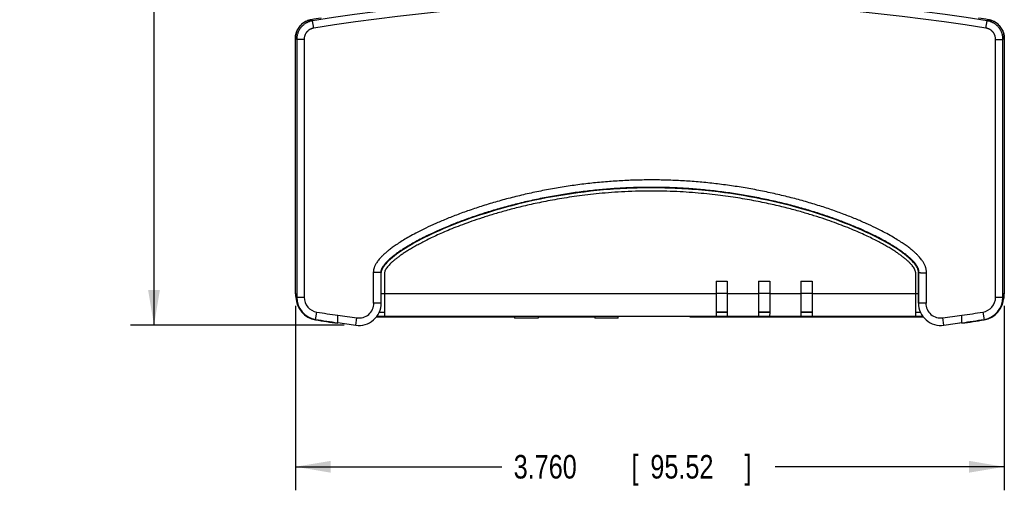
# Model space of a CAD drawing. Header units: inches. Extents: x 0 to 34, y 0 to 22.
# Tile 8 of 49: x 4.9 to 10.2, y 9.9 to 12.4. Entities that reach past the tile are written whole.
import ezdxf

# ---------------------------------------------------------------- set-up
doc = ezdxf.new("R2010")
doc.units = ezdxf.units.IN
doc.header["$LTSCALE"] = 1.87
doc.header["$MEASUREMENT"] = 0
doc.layers.get('0').update_dxf_attribs({"linetype": 'CONTINUOUS'})
doc.layers.add('DIMENSIONS', color=7, linetype='CONTINUOUS')
doc.styles.get("Standard").update_dxf_attribs({"font": 'txt', "width": 0.8})
doc.dimstyles.new('DIMSTYLE_1', dxfattribs={"dimtxt": 0.125, "dimasz": 0.1875, "dimexe": 0.18, "dimexo": 0.0625, "dimgap": 0.09, "dimtad": 0, "dimtih": 1, "dimtoh": 1, "dimdec": 3, "dimzin": 4, "dimdsep": 46, "dimtxsty": 'STANDARD', "dimblk": '_FILLED', "dimblk1": '_FILLED', "dimblk2": '_FILLED', "dimcen": 0.09, "dimadec": 0, "dimazin": 0, "dimtp": 0.01, "dimtm": 0.01, "dimtfac": 1, "dimtdec": 3, "dimtofl": 0, "dimtmove": 0, "dimatfit": 3, "dimldrblk": '_FILLED', "dimfxl": 1, "dimtolj": 1, "dimtzin": 4, "dimarcsym": 0})

# ---------------------------------------------------------------- blocks, each defined once
blk = doc.blocks.new('_FILLED')
at = {"color": 0, "linetype": 'BYBLOCK'}
blk.add_solid([(0, 0), (-1, 0.167), (-1, -0.167)], dxfattribs=at)
blk = doc.blocks.new('*D0')
at = {"layer": 'DIMENSIONS', "color": 2, "linetype": 'CONTINUOUS'}
for p, q in [((6.6734, 17.9881), (5.5192, 17.9881)), ((5.6442, 17.9881), (5.6442, 14.6378)), ((5.6442, 10.8154), (5.6442, 14.3878)), ((6.6525, 10.8154), (5.5192, 10.8154))]:
    blk.add_line(p, q, dxfattribs=at)
at = {"layer": 'DIMENSIONS', "color": 2, "linetype": 'CONTINUOUS', "xscale": 0.1875, "yscale": 0.1875, "zscale": 0.1875}
for p, rotation in [((5.6442, 17.9881), 90), ((5.6442, 10.8154), 270)]:
    blk.add_blockref('_FILLED', p, dxfattribs=dict(at, rotation=rotation))
at = {"layer": 'DIMENSIONS', "color": 2, "linetype": 'CONTINUOUS', "width": 0.8}
for s, p in [('7.173', (4.9317, 14.4503)), ('[', (5.5567, 14.4503)), ('182.19', (5.6567, 14.4503)), (']', (6.2567, 14.4503))]:
    blk.add_text(s, height=0.125, dxfattribs=at).set_placement(p)
blk = doc.blocks.new('*D1')
at = {"layer": 'DIMENSIONS', "color": 2, "linetype": 'CONTINUOUS'}
for p, q in [((6.3942, 10.919), (6.3942, 9.9393)), ((10.1547, 10.919), (10.1547, 9.9393)), ((6.3942, 10.0643), (7.4896, 10.0643)), ((10.1547, 10.0643), (8.9396, 10.0643))]:
    blk.add_line(p, q, dxfattribs=at)
at = {"layer": 'DIMENSIONS', "color": 2, "linetype": 'CONTINUOUS', "xscale": 0.1875, "yscale": 0.1875, "zscale": 0.1875}
for p, rotation in [((6.3942, 10.0643), 180), ((10.1547, 10.0643), 360)]:
    blk.add_blockref('_FILLED', p, dxfattribs=dict(at, rotation=rotation))
at = {"layer": 'DIMENSIONS', "color": 2, "linetype": 'CONTINUOUS', "width": 0.8}
for s, p in [('[', (8.1771, 10.0018)), (']', (8.7771, 10.0018)), ('3.760', (7.5521, 10.0018)), ('95.52', (8.2771, 10.0018))]:
    blk.add_text(s, height=0.125, dxfattribs=at).set_placement(p)

msp = doc.modelspace()

# ---------------------------------------------------------------- linework, layer by layer
at = {"color": 7, "linetype": 'CONTINUOUS'}
for p, q in [((6.4783, 12.4365), (6.4783, 12.4365)), ((10.0705, 12.4365), (10.0705, 12.4365)), ((6.4915, 12.3918), (6.4853, 12.4306)), ((10.0574, 12.3918), (10.0636, 12.4306)), ((6.3942, 10.9815), (6.3942, 12.3378)), ((6.3942, 10.9815), (6.3942, 12.3378)), ((6.3942, 12.3378), (6.3942, 12.3378)), ((6.4011, 12.3319), (6.4011, 10.9638)), ((6.4404, 12.3319), (6.4011, 12.3319)), ((6.4404, 12.3319), (6.4404, 10.9638)), ((10.1084, 12.3319), (10.1477, 12.3319)), ((10.1084, 10.9638), (10.1084, 12.3319)), ((10.1477, 10.9638), (10.1477, 12.3319)), ((10.1547, 12.3378), (10.1547, 12.3378)), ((10.1547, 12.3378), (10.1547, 10.9815)), ((10.1547, 12.3378), (10.1547, 10.9815)), ((6.8493, 11.0946), (6.8075, 11.0946)), ((6.8075, 11.0946), (6.8075, 10.9324)), ((6.8467, 11.0946), (6.8467, 10.9324)), ((6.8493, 10.9324), (6.8493, 11.0946)), ((6.8674, 11.0946), (6.8674, 10.8945)), ((9.6833, 11.0961), (9.6833, 10.8945)), ((9.6993, 10.9324), (9.6993, 11.0946)), ((9.702, 10.9324), (9.702, 11.0945)), ((9.7412, 10.9324), (9.7412, 11.0932)), ((8.626, 11.0485), (8.6851, 11.0485)), ((8.626, 11.0485), (8.626, 10.8834)), ((8.6851, 11.0485), (8.6851, 10.8834)), ((8.851, 11.0485), (8.9101, 11.0485)), ((8.851, 11.0485), (8.851, 10.8834)), ((8.9101, 11.0485), (8.9101, 10.8834)), ((9.076, 11.0485), (9.1351, 11.0485)), ((9.076, 11.0485), (9.076, 10.8834)), ((9.1351, 11.0485), (9.1351, 10.8834)), ((6.3942, 10.9815), (6.3985, 10.9815)), ((6.3985, 10.9815), (6.3985, 10.9638)), ((6.8493, 10.9834), (8.626, 10.9834)), ((8.6851, 10.9839), (8.626, 10.9839)), ((8.6851, 10.9834), (8.851, 10.9834)), ((8.9101, 10.9839), (8.851, 10.9839)), ((8.9101, 10.9834), (9.076, 10.9834)), ((9.1351, 10.9839), (9.076, 10.9839)), ((9.1351, 10.9834), (9.6993, 10.9834)), ((10.1547, 10.9815), (10.1503, 10.9815)), ((10.1503, 10.9815), (10.1503, 10.9638)), ((6.3985, 10.9638), (6.4404, 10.9638)), ((6.8493, 10.9324), (6.81, 10.9324)), ((9.7387, 10.9324), (9.6993, 10.9324)), ((10.1084, 10.9638), (10.1503, 10.9638)), ((6.5012, 10.8436), (6.5077, 10.885)), ((6.6189, 10.8256), (6.6189, 10.8679)), ((6.8674, 10.8834), (6.8387, 10.8834)), ((6.8674, 10.8945), (6.8674, 10.8634)), ((8.6851, 10.8839), (8.626, 10.8839)), ((8.685, 10.8834), (8.626, 10.8834)), ((8.626, 10.8834), (8.626, 10.8634)), ((8.6851, 10.8834), (8.685, 10.8634)), ((8.9101, 10.8839), (8.851, 10.8839)), ((8.91, 10.8834), (8.851, 10.8834)), ((8.851, 10.8834), (8.851, 10.8634)), ((8.9101, 10.8834), (8.91, 10.8634)), ((9.1351, 10.8839), (9.076, 10.8839)), ((9.135, 10.8834), (9.076, 10.8834)), ((9.076, 10.8834), (9.076, 10.8634)), ((9.1351, 10.8834), (9.135, 10.8634)), ((9.6833, 10.8945), (9.6833, 10.8634)), ((9.71, 10.8834), (9.6833, 10.8834)), ((9.9299, 10.8256), (9.9299, 10.8679)), ((10.0411, 10.885), (10.0477, 10.8436)), ((6.6189, 10.8292), (6.715, 10.8154)), ((6.715, 10.8154), (6.7204, 10.8543)), ((6.8242, 10.8596), (7.5569, 10.8596)), ((6.8271, 10.8634), (9.7216, 10.8634)), ((7.5569, 10.8634), (7.5569, 10.8531)), ((7.6819, 10.8531), (7.5569, 10.8531)), ((7.6819, 10.8634), (7.6819, 10.8531)), ((7.6819, 10.8596), (7.9819, 10.8596)), ((7.9819, 10.8634), (7.9819, 10.8521)), ((8.1069, 10.8521), (7.9819, 10.8521)), ((8.1069, 10.8521), (8.1069, 10.8634)), ((8.1069, 10.8625), (8.1794, 10.8625)), ((8.1794, 10.8625), (8.1795, 10.8634)), ((8.1794, 10.8625), (8.1794, 10.8625)), ((8.3695, 10.8634), (8.3695, 10.8625)), ((8.3695, 10.8625), (8.3695, 10.8625)), ((8.4722, 10.8634), (8.4722, 10.8625)), ((8.4748, 10.8625), (8.4842, 10.8624)), ((8.4842, 10.8624), (8.4855, 10.8623)), ((8.4923, 10.8596), (9.7244, 10.8596)), ((9.8337, 10.8154), (9.8283, 10.8543)), ((9.8337, 10.8154), (9.9299, 10.8292))]:
    msp.add_line(p, q, dxfattribs=at)
for points in [[(6.4783, 12.4365), (6.4725, 12.4354), (6.4663, 12.4338), (6.4601, 12.4318), (6.4541, 12.4294), (6.4482, 12.4266), (6.4426, 12.4235), (6.4372, 12.42), (6.432, 12.4161), (6.427, 12.4119), (6.4224, 12.4074), (6.4181, 12.4027), (6.414, 12.3976), (6.4103, 12.3923), (6.407, 12.3868), (6.404, 12.381), (6.4014, 12.3751), (6.3992, 12.369), (6.3974, 12.3628), (6.3959, 12.3565), (6.3949, 12.3501), (6.3944, 12.3436), (6.3942, 12.3378)], [(10.1547, 12.3378), (10.1545, 12.3437), (10.1539, 12.3501), (10.1529, 12.3565), (10.1515, 12.3629), (10.1497, 12.3691), (10.1474, 12.3751), (10.1448, 12.3811), (10.1418, 12.3868), (10.1385, 12.3923), (10.1348, 12.3976), (10.1308, 12.4027), (10.1264, 12.4075), (10.1218, 12.412), (10.1168, 12.4161), (10.1116, 12.42), (10.1062, 12.4235), (10.1006, 12.4267), (10.0947, 12.4294), (10.0887, 12.4318), (10.0825, 12.4338), (10.0763, 12.4355), (10.0705, 12.4365)], [(8.3695, 10.8625), (8.4731, 10.8625), (8.4748, 10.8625)]]:
    msp.add_lwpolyline(points, dxfattribs=at)
for centre, radius, start, end in [((8.2744, 1.2576), 11.3154, 80.90248, 99.09752), ((8.2744, 1.2576), 11.2761, 80.90248, 99.09752), ((8.2744, 1.2576), 11.3223, 98.86142, 99.12768), ((8.2744, 1.2576), 11.3223, 80.87232, 81.13858), ((6.5202, 10.9815), 0.1261, 180, 198.08), ((6.5202, 10.9815), 0.126, 180, 198.029), ((10.0286, 10.9815), 0.1261, 341.92, 360), ((10.0286, 10.9815), 0.126, 341.971, 360), ((6.5202, 10.9638), 0.1217, 180, 260.9861), ((6.5202, 10.9638), 0.1191, 180, 260.9861), ((6.5202, 10.9638), 0.0798, 180, 260.9861), ((6.7312, 10.9324), 0.1181, 262.0778, 0.0095), ((6.7312, 10.9324), 0.0788, 262.0778, 0.0142), ((9.8175, 10.9324), 0.1181, 179.9799, 277.9214), ((9.8175, 10.9324), 0.0788, 179.9699, 277.9214), ((10.0286, 10.9638), 0.0798, 279.0139, 360), ((10.0286, 10.9638), 0.1191, 279.0139, 360), ((10.0286, 10.9638), 0.1217, 279.0139, 360), ((8.2744, 22.022), 11.2763, 260.98615, 261.55774), ((8.2744, 22.022), 11.2753, 261.55698, 262.0778), ((8.2744, 22.022), 11.2753, 277.92139, 278.44302), ((8.2744, 22.022), 11.2763, 278.44226, 279.01385), ((8.2744, 22.022), 11.3182, 260.98615, 261.58922), ((8.2744, 22.022), 11.3156, 260.98615, 261.58727), ((8.2744, 22.022), 11.3146, 261.58652, 262.0778), ((8.2744, 22.022), 11.3146, 277.92139, 278.41348), ((8.2744, 22.022), 11.3156, 278.41273, 279.01385), ((8.2744, 22.022), 11.3182, 278.41078, 279.01385)]:
    msp.add_arc(centre, radius, start, end, dxfattribs=at)
for points, knots in [([(6.3942, 12.3378), (6.3942, 12.34), (6.3943, 12.3442), (6.395, 12.3506), (6.396, 12.357), (6.3974, 12.3632), (6.3992, 12.3694), (6.4015, 12.3754), (6.4041, 12.3812), (6.407, 12.3869), (6.4104, 12.3924), (6.414, 12.3977), (6.418, 12.4027), (6.4224, 12.4074), (6.427, 12.4119), (6.4319, 12.4161), (6.437, 12.4199), (6.4424, 12.4234), (6.448, 12.4265), (6.4537, 12.4293), (6.4597, 12.4317), (6.4658, 12.4337), (6.472, 12.4354), (6.4762, 12.4362), (6.4783, 12.4365)], [0, 0, 0, 0, 0.045479, 0.090918, 0.136346, 0.181797, 0.227263, 0.272731, 0.318204, 0.363629, 0.409046, 0.454512, 0.499981, 0.545435, 0.590893, 0.636342, 0.681793, 0.72727, 0.772716, 0.818145, 0.863595, 0.90906, 0.954523, 1, 1, 1, 1]), ([(6.4853, 12.4306), (6.4845, 12.4313), (6.483, 12.4326), (6.4806, 12.4346), (6.4791, 12.4359), (6.4783, 12.4365)], [0, 0, 0, 0, 0.333249, 0.666582, 1, 1, 1, 1]), ([(10.0705, 12.4365), (10.0698, 12.4359), (10.0682, 12.4346), (10.0659, 12.4326), (10.0643, 12.4313), (10.0636, 12.4306)], [0, 0, 0, 0, 0.333418, 0.666751, 1, 1, 1, 1]), ([(10.0705, 12.4365), (10.0727, 12.4362), (10.0769, 12.4354), (10.0831, 12.4337), (10.0892, 12.4317), (10.0951, 12.4293), (10.1009, 12.4265), (10.1065, 12.4234), (10.1119, 12.4199), (10.117, 12.4161), (10.1219, 12.4119), (10.1265, 12.4074), (10.1308, 12.4027), (10.1348, 12.3977), (10.1385, 12.3924), (10.1418, 12.3869), (10.1448, 12.3812), (10.1474, 12.3754), (10.1496, 12.3694), (10.1514, 12.3632), (10.1529, 12.357), (10.1539, 12.3506), (10.1545, 12.3442), (10.1547, 12.34), (10.1547, 12.3378)], [0, 0, 0, 0, 0.045477, 0.09094, 0.136405, 0.181855, 0.227284, 0.27273, 0.318207, 0.363658, 0.409107, 0.454565, 0.500019, 0.545488, 0.590954, 0.636371, 0.681796, 0.727269, 0.772737, 0.818203, 0.863654, 0.909082, 0.954521, 1, 1, 1, 1]), ([(6.4853, 12.4306), (6.4832, 12.4303), (6.479, 12.4295), (6.4728, 12.4279), (6.4667, 12.4258), (6.4607, 12.4234), (6.4549, 12.4207), (6.4493, 12.4175), (6.444, 12.414), (6.4388, 12.4102), (6.4339, 12.406), (6.4293, 12.4016), (6.425, 12.3968), (6.421, 12.3918), (6.4173, 12.3865), (6.414, 12.381), (6.411, 12.3754), (6.4084, 12.3695), (6.4062, 12.3635), (6.4043, 12.3573), (6.4029, 12.3511), (6.4019, 12.3447), (6.4013, 12.3383), (6.4011, 12.3341), (6.4011, 12.3319)], [0, 0, 0, 0, 0.045481, 0.090947, 0.136413, 0.181864, 0.227294, 0.27274, 0.318216, 0.363665, 0.409112, 0.454567, 0.500019, 0.545486, 0.59095, 0.636365, 0.681787, 0.72726, 0.772728, 0.818194, 0.863646, 0.909075, 0.954516, 1, 1, 1, 1]), ([(6.4915, 12.3918), (6.4901, 12.3916), (6.4873, 12.3911), (6.4831, 12.3899), (6.4791, 12.3885), (6.4752, 12.3868), (6.4714, 12.3849), (6.4677, 12.3826), (6.4642, 12.3802), (6.4609, 12.3774), (6.4578, 12.3745), (6.4549, 12.3713), (6.4522, 12.368), (6.4498, 12.3644), (6.4476, 12.3607), (6.4457, 12.3569), (6.4441, 12.3529), (6.4428, 12.3488), (6.4417, 12.3447), (6.441, 12.3405), (6.4405, 12.3362), (6.4404, 12.3333), (6.4404, 12.3319)], [0, 0, 0, 0, 0.050011, 0.100019, 0.150014, 0.199996, 0.249996, 0.300014, 0.349993, 0.399962, 0.449961, 0.499939, 0.549928, 0.599934, 0.649898, 0.699902, 0.749904, 0.799892, 0.84987, 0.89985, 0.949877, 1, 1, 1, 1]), ([(10.1084, 12.3319), (10.1084, 12.3333), (10.1083, 12.3362), (10.1079, 12.3405), (10.1071, 12.3447), (10.1061, 12.3488), (10.1047, 12.3529), (10.1031, 12.3569), (10.1012, 12.3607), (10.0991, 12.3644), (10.0966, 12.368), (10.094, 12.3713), (10.0911, 12.3745), (10.088, 12.3774), (10.0847, 12.3802), (10.0812, 12.3826), (10.0775, 12.3849), (10.0737, 12.3868), (10.0698, 12.3885), (10.0657, 12.3899), (10.0616, 12.3911), (10.0588, 12.3916), (10.0574, 12.3918)], [0, 0, 0, 0, 0.050123, 0.10015, 0.15013, 0.200108, 0.250096, 0.300098, 0.350102, 0.400066, 0.450072, 0.500061, 0.550039, 0.600038, 0.650007, 0.699986, 0.750004, 0.800004, 0.849986, 0.899981, 0.949989, 1, 1, 1, 1]), ([(10.1477, 12.3319), (10.1477, 12.3341), (10.1476, 12.3383), (10.147, 12.3447), (10.1459, 12.3511), (10.1445, 12.3573), (10.1427, 12.3635), (10.1405, 12.3695), (10.1379, 12.3754), (10.1349, 12.381), (10.1316, 12.3865), (10.1279, 12.3918), (10.1239, 12.3968), (10.1196, 12.4016), (10.1149, 12.406), (10.1101, 12.4102), (10.1049, 12.414), (10.0995, 12.4175), (10.0939, 12.4207), (10.0881, 12.4234), (10.0822, 12.4258), (10.0761, 12.4279), (10.0699, 12.4295), (10.0657, 12.4303), (10.0636, 12.4306)], [0, 0, 0, 0, 0.045484, 0.090925, 0.136354, 0.181806, 0.227272, 0.27274, 0.318213, 0.363635, 0.40905, 0.454514, 0.499981, 0.545433, 0.590888, 0.636335, 0.681784, 0.72726, 0.772706, 0.818136, 0.863587, 0.909053, 0.954519, 1, 1, 1, 1]), ([(6.4011, 12.3319), (6.4004, 12.3326), (6.3988, 12.3339), (6.3965, 12.3359), (6.395, 12.3372), (6.3942, 12.3378)], [0, 0, 0, 0, 0.333269, 0.666603, 1, 1, 1, 1]), ([(10.1547, 12.3378), (10.1539, 12.3372), (10.1523, 12.3359), (10.15, 12.3339), (10.1485, 12.3326), (10.1477, 12.3319)], [0, 0, 0, 0, 0.333397, 0.666731, 1, 1, 1, 1]), ([(9.7412, 11.0932), (9.7413, 11.0949), (9.7414, 11.0985), (9.7412, 11.1039), (9.7405, 11.1095), (9.7394, 11.1152), (9.7379, 11.1212), (9.7359, 11.1274), (9.7332, 11.134), (9.7299, 11.1409), (9.7259, 11.1481), (9.7212, 11.1556), (9.7156, 11.1634), (9.7088, 11.1719), (9.7005, 11.1811), (9.6906, 11.1913), (9.6788, 11.2024), (9.6647, 11.2145), (9.648, 11.2276), (9.6284, 11.2419), (9.6055, 11.2574), (9.5788, 11.2743), (9.5476, 11.2925), (9.5112, 11.3122), (9.469, 11.3334), (9.4202, 11.3562), (9.3647, 11.3801), (9.3031, 11.4044), (9.2364, 11.4286), (9.1654, 11.452), (9.0907, 11.4743), (9.0131, 11.4951), (8.9332, 11.5141), (8.8517, 11.5312), (8.7692, 11.546), (8.6862, 11.5586), (8.603, 11.5689), (8.52, 11.5769), (8.4375, 11.5824), (8.3556, 11.5857), (8.2742, 11.5866), (8.1928, 11.5852), (8.1109, 11.5815), (8.0282, 11.5755), (7.945, 11.5671), (7.8616, 11.5563), (7.7783, 11.5432), (7.6956, 11.5278), (7.6139, 11.5103), (7.5337, 11.4907), (7.4556, 11.4694), (7.3805, 11.4465), (7.3088, 11.4225), (7.2415, 11.3977), (7.1798, 11.373), (7.1248, 11.349), (7.0767, 11.3263), (7.0351, 11.3051), (6.9994, 11.2856), (6.9685, 11.2675), (6.9419, 11.2508), (6.919, 11.2355), (6.8994, 11.2213), (6.8827, 11.2081), (6.8687, 11.196), (6.857, 11.1849), (6.8472, 11.1748), (6.839, 11.1656), (6.8321, 11.157), (6.8264, 11.149), (6.8217, 11.1414), (6.8178, 11.1344), (6.8147, 11.1279), (6.8123, 11.1219), (6.8105, 11.1161), (6.8091, 11.1106), (6.8081, 11.1052), (6.8076, 11.0998), (6.8075, 11.0963), (6.8075, 11.0946)], [0, 0, 0, 0, 0.00164, 0.003327, 0.005068, 0.006875, 0.008776, 0.010804, 0.013007, 0.015415, 0.01798, 0.020678, 0.023635, 0.026993, 0.03083, 0.035217, 0.040236, 0.04598, 0.052551, 0.06006, 0.068626, 0.0784, 0.089582, 0.102379, 0.117018, 0.13376, 0.152647, 0.173413, 0.195616, 0.21891, 0.243257, 0.268388, 0.294003, 0.319966, 0.346129, 0.372305, 0.398422, 0.424421, 0.450174, 0.47566, 0.500941, 0.526208, 0.551718, 0.577561, 0.603622, 0.629808, 0.656083, 0.682364, 0.708422, 0.734167, 0.759458, 0.783982, 0.807562, 0.830067, 0.85092, 0.869652, 0.886158, 0.900578, 0.913197, 0.924253, 0.933964, 0.942517, 0.950027, 0.956586, 0.962307, 0.967297, 0.971662, 0.975483, 0.978837, 0.981875, 0.984673, 0.987175, 0.989386, 0.991384, 0.993246, 0.995016, 0.996719, 0.998378, 1, 1, 1, 1]), ([(9.702, 11.0945), (9.702, 11.0955), (9.7021, 11.0976), (9.702, 11.1009), (9.7015, 11.1043), (9.7008, 11.1081), (9.6995, 11.1122), (9.6978, 11.1168), (9.6956, 11.1218), (9.6926, 11.1272), (9.689, 11.1331), (9.6845, 11.1394), (9.679, 11.1462), (9.6723, 11.1537), (9.6644, 11.1619), (9.655, 11.1708), (9.6439, 11.1806), (9.6309, 11.1911), (9.6158, 11.2026), (9.5981, 11.215), (9.5778, 11.2285), (9.5542, 11.2432), (9.5269, 11.259), (9.4954, 11.2761), (9.4589, 11.2946), (9.4169, 11.3145), (9.3684, 11.3359), (9.3124, 11.3588), (9.2495, 11.3823), (9.1808, 11.4058), (9.1079, 11.4284), (9.0318, 11.4497), (8.9531, 11.4693), (8.8726, 11.4869), (8.7909, 11.5025), (8.7085, 11.5158), (8.6258, 11.5268), (8.5432, 11.5354), (8.461, 11.5417), (8.3795, 11.5456), (8.2986, 11.5473), (8.2178, 11.5466), (8.1366, 11.5436), (8.0547, 11.5383), (7.9721, 11.5306), (7.8893, 11.5205), (7.8065, 11.5081), (7.724, 11.4934), (7.6425, 11.4765), (7.5624, 11.4575), (7.4843, 11.4367), (7.4089, 11.4143), (7.337, 11.3907), (7.2703, 11.3666), (7.2104, 11.3431), (7.1583, 11.3209), (7.1134, 11.3003), (7.0744, 11.2812), (7.0406, 11.2634), (7.0112, 11.247), (6.9857, 11.2319), (6.9636, 11.2179), (6.9442, 11.2051), (6.9275, 11.1932), (6.9132, 11.1822), (6.901, 11.1721), (6.8906, 11.1627), (6.8819, 11.1542), (6.8744, 11.1464), (6.8682, 11.1392), (6.863, 11.1327), (6.8588, 11.1267), (6.8554, 11.1213), (6.8527, 11.1163), (6.8506, 11.1119), (6.8491, 11.1079), (6.848, 11.1042), (6.8472, 11.1008), (6.8468, 11.0977), (6.8467, 11.0956), (6.8467, 11.0946)], [0, 0, 0, 0, 0.000993, 0.002039, 0.003162, 0.004389, 0.00576, 0.007325, 0.009117, 0.011124, 0.013336, 0.015818, 0.018651, 0.021881, 0.025546, 0.029721, 0.034468, 0.039862, 0.04599, 0.052942, 0.060819, 0.069756, 0.079917, 0.091478, 0.104621, 0.119577, 0.136654, 0.156223, 0.178286, 0.201977, 0.226722, 0.252455, 0.278775, 0.305508, 0.332523, 0.359613, 0.38665, 0.413586, 0.440317, 0.46676, 0.492894, 0.518946, 0.545232, 0.571858, 0.598745, 0.625799, 0.652953, 0.680141, 0.707172, 0.73388, 0.760144, 0.78565, 0.810297, 0.833679, 0.854609, 0.872785, 0.888709, 0.902681, 0.914974, 0.925802, 0.935352, 0.9438, 0.951286, 0.957904, 0.963726, 0.968834, 0.973319, 0.977261, 0.980737, 0.9838, 0.986488, 0.988839, 0.990894, 0.992703, 0.994286, 0.995672, 0.996894, 0.998, 0.999026, 1, 1, 1, 1]), ([(9.6993, 11.0946), (9.7001, 11.103), (9.6938, 11.1234), (9.672, 11.1518), (9.6375, 11.1837), (9.5688, 11.2337), (9.4525, 11.2978), (9.2806, 11.371), (9.0712, 11.4393), (8.8303, 11.4961), (8.6116, 11.5279), (8.4256, 11.5419), (8.2808, 11.5456), (8.1359, 11.5418), (7.9499, 11.5276), (7.731, 11.4955), (7.4896, 11.4385), (7.2795, 11.37), (7.1057, 11.2967), (6.9745, 11.225), (6.8939, 11.1664), (6.8579, 11.1232), (6.8493, 11.1032), (6.8493, 11.0946)], [0, 0, 0, 0, 0.008232, 0.019661, 0.034853, 0.053831, 0.102457, 0.163813, 0.235919, 0.31686, 0.404908, 0.451142, 0.498638, 0.546131, 0.59237, 0.680471, 0.761563, 0.833954, 0.895762, 0.945017, 0.979884, 0.991648, 1, 1, 1, 1]), ([(9.6993, 11.0946), (9.6996, 11.0946), (9.7002, 11.0946), (9.7011, 11.0945), (9.7017, 11.0945), (9.702, 11.0945)], [0, 0, 0, 0, 0.332169, 0.665504, 1, 1, 1, 1]), ([(9.702, 11.0945), (9.702, 11.0945), (9.7023, 11.0945), (9.7027, 11.0945), (9.7034, 11.0944), (9.7044, 11.0944), (9.7056, 11.0943), (9.707, 11.0943), (9.7087, 11.0942), (9.7105, 11.0941), (9.7126, 11.0941), (9.7149, 11.094), (9.7173, 11.0939), (9.7199, 11.0938), (9.7226, 11.0937), (9.7253, 11.0936), (9.7279, 11.0935), (9.7302, 11.0934), (9.7324, 11.0933), (9.7343, 11.0932), (9.736, 11.0931), (9.7375, 11.0929), (9.739, 11.093), (9.7403, 11.0916), (9.741, 11.0927), (9.7412, 11.0932)], [0, 0, 0, 0, 0.00528, 0.016926, 0.034864, 0.05898, 0.089118, 0.125083, 0.166643, 0.213529, 0.265437, 0.322023, 0.382947, 0.44767, 0.516353, 0.586056, 0.651574, 0.710363, 0.763299, 0.81101, 0.853869, 0.892125, 0.926753, 0.963299, 1, 1, 1, 1]), ([(6.81, 10.9324), (6.8098, 10.9324), (6.8092, 10.9324), (6.8083, 10.9324), (6.8077, 10.9324), (6.8075, 10.9324)], [0, 0, 0, 0, 0.334361, 0.667161, 1, 1, 1, 1]), ([(6.8493, 10.9324), (6.8493, 10.9332), (6.8498, 10.935), (6.8495, 10.9375), (6.8494, 10.9393), (6.8493, 10.9401)], [0, 0, 0, 0, 0.319026, 0.676215, 1, 1, 1, 1]), ([(9.6992, 10.9324), (9.6992, 10.9335), (9.699, 10.9359), (9.6992, 10.9385), (9.6993, 10.9399), (9.6993, 10.9401)], [0, 0, 0, 0, 0.434354, 0.943147, 1, 1, 1, 1]), ([(9.7412, 10.9324), (9.741, 10.9324), (9.7404, 10.9324), (9.7395, 10.9324), (9.7389, 10.9324), (9.7386, 10.9324)], [0, 0, 0, 0, 0.332839, 0.665639, 1, 1, 1, 1]), ([(6.6189, 10.8689), (6.6189, 10.8688), (6.6189, 10.8686), (6.6189, 10.8682), (6.6189, 10.868), (6.6189, 10.8679)], [0, 0, 0, 0, 0.333269, 0.666587, 1, 1, 1, 1]), ([(9.9299, 10.8689), (9.9299, 10.8688), (9.9299, 10.8686), (9.9299, 10.8682), (9.9299, 10.868), (9.9299, 10.8679)], [0, 0, 0, 0, 0.333269, 0.666587, 1, 1, 1, 1]), ([(8.1784, 10.8634), (8.1785, 10.8633), (8.1787, 10.8631), (8.179, 10.8628), (8.1792, 10.8626), (8.1794, 10.8625), (8.1794, 10.8625), (8.1794, 10.8625)], [0, 0, 0, 0, 0.387032, 0.671293, 0.8584, 0.960568, 1, 1, 1, 1]), ([(8.3706, 10.8634), (8.3704, 10.8633), (8.3702, 10.8631), (8.3699, 10.8628), (8.3697, 10.8626), (8.3696, 10.8625), (8.3695, 10.8625), (8.3695, 10.8625)], [0, 0, 0, 0, 0.387073, 0.671323, 0.858415, 0.960573, 1, 1, 1, 1]), ([(8.4792, 10.8634), (8.4793, 10.8634), (8.4794, 10.8632), (8.4798, 10.8629), (8.4803, 10.8626), (8.4807, 10.8624), (8.481, 10.8624), (8.4812, 10.8624)], [0, 0, 0, 0, 0.077139, 0.345849, 0.591047, 0.81911, 1, 1, 1, 1]), ([(8.4844, 10.8634), (8.4845, 10.8634), (8.4847, 10.8631), (8.4853, 10.8625), (8.4861, 10.8618), (8.487, 10.8611), (8.488, 10.8606), (8.489, 10.8602), (8.4901, 10.8599), (8.4912, 10.8597), (8.4919, 10.8596), (8.4923, 10.8596)], [0, 0, 0, 0, 0.013046, 0.136413, 0.259783, 0.383147, 0.506509, 0.629872, 0.753241, 0.876616, 1, 1, 1, 1])]:
    msp.add_open_spline(points, degree=3, knots=knots, dxfattribs=at)
msp.add_open_spline([(9.6833, 11.0961), (9.6835, 11.0985), (9.683, 11.1036), (9.6785, 11.1143), (9.6735, 11.1225), (9.6663, 11.1321), (9.6565, 11.1429), (9.6469, 11.1524), (9.6356, 11.1626), (9.6228, 11.1733), (9.6082, 11.1845), (9.5921, 11.196), (9.5743, 11.2079), (9.5545, 11.2205), (9.5326, 11.2336), (9.5085, 11.2472), (9.4818, 11.2615), (9.4525, 11.2762), (9.4201, 11.2917), (9.3847, 11.3077), (9.3456, 11.3244), (9.3027, 11.3417), (9.2554, 11.3595), (9.2033, 11.3778), (9.1459, 11.3965), (9.0826, 11.4155), (9.0128, 11.4345), (8.9356, 11.4534), (8.8502, 11.4716), (8.7555, 11.4889), (8.6504, 11.5044), (8.5332, 11.5171), (8.4033, 11.5258), (8.255, 11.5285), (8.1016, 11.5226), (7.9728, 11.5112), (7.8579, 11.4963), (7.7561, 11.4793), (7.6651, 11.4611), (7.5835, 11.4422), (7.51, 11.4231), (7.4437, 11.4039), (7.3836, 11.3851), (7.329, 11.3666), (7.2795, 11.3485), (7.2345, 11.3311), (7.1936, 11.3142), (7.1564, 11.2979), (7.1225, 11.2823), (7.0918, 11.2673), (7.0638, 11.2529), (7.0383, 11.2391), (7.0153, 11.226), (6.9942, 11.2134), (6.9752, 11.2013), (6.9581, 11.19), (6.9424, 11.179), (6.9284, 11.1683), (6.916, 11.1582), (6.9052, 11.1485), (6.8954, 11.139), (6.8863, 11.1291), (6.8791, 11.1201), (6.8738, 11.1122), (6.8683, 11.1018), (6.8674, 11.0969), (6.8674, 11.0946)], degree=3, dxfattribs=at)

# ---------------------------------------------------------------- dimensions: what is measured, and where the dimension line sits
at = {"layer": 'DIMENSIONS', "color": 2, "linetype": 'CONTINUOUS'}
dim = msp.add_linear_dim(base=(5.6442, 10.8154), p1=(6.6734, 17.9881), p2=(6.6525, 10.8154), angle=270, dimstyle='DIMSTYLE_1', dxfattribs=at)
dim.commit()
dim.dimension.update_dxf_attribs({"geometry": '*D0', "text_midpoint": (5.6442, 14.5128), "dimtype": 160})
dim = msp.add_linear_dim(base=(10.15465, 10.06428), p1=(6.3942, 10.91903), p2=(10.15465, 10.91903), dimstyle='DIMSTYLE_1', dxfattribs=at)
dim.commit()
dim.dimension.update_dxf_attribs({"geometry": '*D1', "text_midpoint": (8.2146, 10.06428), "dimtype": 160})

doc.saveas('drawing.dxf')
